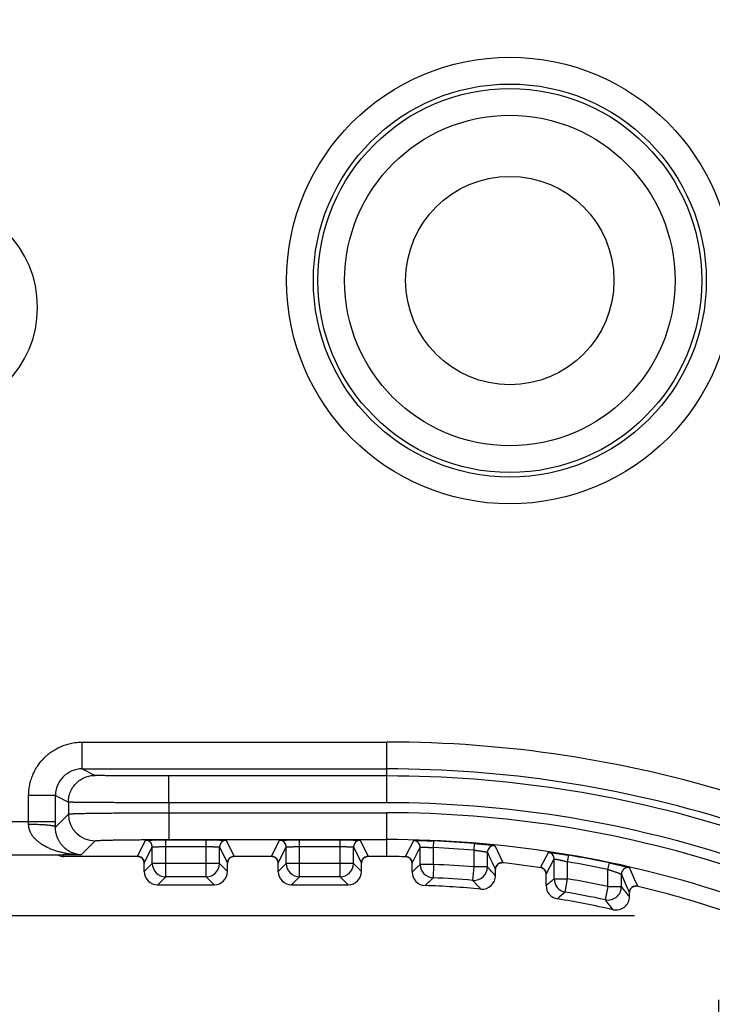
# Model space of a CAD drawing. Header units: inches. Extents: x 0 to 22, y 0 to 17.
# Tile 22 of 39: x 9.312 to 9.829, y 7.928 to 8.663. Entities that reach past the tile are written whole.
import ezdxf

# ---------------------------------------------------------------- set-up
doc = ezdxf.new("R2010")
doc.units = ezdxf.units.IN
doc.header["$LTSCALE"] = 1.21
doc.header["$MEASUREMENT"] = 0
doc.layers.get('0').update_dxf_attribs({"linetype": 'CONTINUOUS'})
doc.layers.add('DIMENSIONS', color=7, linetype='CONTINUOUS')
doc.styles.get("Standard").update_dxf_attribs({"font": 'txt', "width": 0.8})
doc.dimstyles.new('DIMSTYLE_1', dxfattribs={"dimtxt": 0.125, "dimasz": 0.18, "dimexe": 0.18, "dimexo": 0.0625, "dimgap": 0.09, "dimtad": 0, "dimtih": 1, "dimtoh": 1, "dimdec": 3, "dimzin": 4, "dimdsep": 46, "dimtxsty": 'STANDARD', "dimblk": '_FILLED', "dimblk1": '_FILLED', "dimblk2": '_FILLED', "dimcen": 0.09, "dimadec": 0, "dimazin": 0, "dimtp": 0.01, "dimtm": 0.01, "dimtfac": 1, "dimtdec": 3, "dimtofl": 0, "dimtmove": 0, "dimatfit": 3, "dimldrblk": '_FILLED', "dimfxl": 1, "dimtolj": 1, "dimtzin": 4, "dimarcsym": 0})

# ---------------------------------------------------------------- blocks, each defined once
blk = doc.blocks.new('_FILLED')
at = {"color": 0, "linetype": 'BYBLOCK'}
blk.add_solid([(0, 0), (-1, 0.1736), (-1, -0.1736)], dxfattribs=at)
blk = doc.blocks.new('*D0')
at = {"layer": 'DIMENSIONS', "color": 2, "linetype": 'CONTINUOUS'}
for p, q in [((8.73756, 9.9561), (8.73756, 6.2426)), ((9.83399, 7.93162), (9.83399, 6.2426)), ((8.73756, 6.3676), (8.36659, 6.3676)), ((9.83399, 6.3676), (10.19399, 6.3676))]:
    blk.add_line(p, q, dxfattribs=at)
at = {"layer": 'DIMENSIONS', "color": 2, "linetype": 'CONTINUOUS', "xscale": 0.18, "yscale": 0.18, "zscale": 0.18}
blk.add_blockref('_FILLED', (8.73756, 6.3676), dxfattribs=at)
at = {"layer": 'DIMENSIONS', "color": 2, "linetype": 'CONTINUOUS', "xscale": 0.18, "yscale": 0.18, "zscale": 0.18, "rotation": 180}
blk.add_blockref('_FILLED', (9.83399, 6.3676), dxfattribs=at)
at = {"layer": 'DIMENSIONS', "color": 2, "linetype": 'CONTINUOUS', "insert": (8.30409, 6.4301), "char_height": 0.125, "width": 1.325, "attachment_point": 3, "line_spacing_factor": 0.9}
blk.add_mtext('1.096{\\Ftxt.shx;\\W1.000000;\\H0.125000; }[27.85]', dxfattribs=at)
blk = doc.blocks.new('*D1')
at = {"layer": 'DIMENSIONS', "color": 2, "linetype": 'CONTINUOUS'}
for p, q in [((9.79375, 12.0429), (7.21545, 12.0429)), ((7.34045, 12.0429), (7.34045, 10.1436)), ((7.34045, 7.9943), (7.34045, 9.8936)), ((9.7714, 7.9943), (7.21545, 7.9943))]:
    blk.add_line(p, q, dxfattribs=at)
at = {"layer": 'DIMENSIONS', "color": 2, "linetype": 'CONTINUOUS', "xscale": 0.18, "yscale": 0.18, "zscale": 0.18}
for p, rotation in [((7.34045, 12.0429), 90), ((7.34045, 7.9943), 270)]:
    blk.add_blockref('_FILLED', p, dxfattribs=dict(at, rotation=rotation))
at = {"layer": 'DIMENSIONS', "color": 2, "linetype": 'CONTINUOUS', "insert": (7.34045, 10.0811), "char_height": 0.125, "width": 1.425, "attachment_point": 2, "line_spacing_factor": 0.9}
blk.add_mtext('4.049{\\Ftxt.shx;\\W1.000000;\\H0.125000; }[102.83]', dxfattribs=at)

msp = doc.modelspace()

# ---------------------------------------------------------------- linework, layer by layer
at = {"color": 7, "linetype": 'CONTINUOUS'}
for p, q in [((9.35904, 8.10408), (9.35904, 8.12408)), ((9.35904, 8.12408), (9.58645, 8.12408)), ((9.58645, 8.07877), (9.58645, 8.12408)), ((9.35904, 8.10408), (9.3687, 8.09925)), ((9.35904, 8.10408), (9.58645, 8.10408)), ((9.42371, 8.07877), (9.42371, 8.09877)), ((9.58645, 8.09877), (9.42371, 8.09877)), ((9.31904, 8.06491), (9.31904, 8.08409)), ((9.33904, 8.08409), (9.31904, 8.08409)), ((9.33904, 8.08409), (9.34872, 8.07925)), ((9.33904, 8.06491), (9.33904, 8.08409)), ((9.34872, 8.07925), (9.34872, 8.07037)), ((9.58645, 8.07877), (9.42372, 8.07877)), ((9.42372, 8.07877), (9.42372, 8.07131)), ((9.33903, 8.06068), (9.34872, 8.07037)), ((9.42371, 8.07131), (9.42371, 8.05131)), ((9.42372, 8.07131), (9.58645, 8.07131)), ((9.58645, 8.0386), (9.58645, 8.07131)), ((9.23825, 8.06491), (9.33904, 8.06491)), ((9.33903, 8.06068), (9.33904, 8.06491)), ((9.35826, 8.03992), (9.36872, 8.05037)), ((9.40036, 8.03878), (9.40636, 8.05078)), ((9.42136, 8.02351), (9.42136, 8.05104)), ((9.42136, 8.05104), (9.45154, 8.05104)), ((9.42371, 8.05131), (9.58645, 8.05131)), ((9.45154, 8.02351), (9.45154, 8.05104)), ((9.46654, 8.05078), (9.47254, 8.03878)), ((9.50036, 8.03878), (9.50636, 8.05078)), ((9.52136, 8.02351), (9.52136, 8.05104)), ((9.52136, 8.05104), (9.55154, 8.05104)), ((9.55154, 8.02351), (9.55154, 8.05104)), ((9.56654, 8.05078), (9.57254, 8.03878)), ((9.60045, 8.03865), (9.60649, 8.05054)), ((9.62136, 8.04529), (9.62158, 8.05028)), ((9.65154, 8.04342), (9.65194, 8.0484)), ((9.40536, 8.03378), (9.41136, 8.04578)), ((9.41136, 8.03351), (9.41136, 8.04578)), ((9.42136, 8.04604), (9.45154, 8.04604)), ((9.46154, 8.04578), (9.46754, 8.03378)), ((9.46154, 8.03351), (9.46154, 8.04578)), ((9.50536, 8.03378), (9.51136, 8.04578)), ((9.51136, 8.03351), (9.51136, 8.04578)), ((9.52136, 8.04604), (9.55154, 8.04604)), ((9.56154, 8.04578), (9.56754, 8.03378)), ((9.56154, 8.03351), (9.56154, 8.04578)), ((9.60536, 8.03365), (9.61136, 8.04554)), ((9.61136, 8.03275), (9.61136, 8.04554)), ((9.62136, 8.03275), (9.62136, 8.04529)), ((9.65154, 8.03084), (9.65154, 8.04342)), ((9.66154, 8.03084), (9.66154, 8.0418)), ((9.66703, 8.04678), (9.67308, 8.03407)), ((9.70108, 8.03052), (9.70711, 8.04177)), ((9.23825, 8.03991), (9.34361, 8.03991)), ((9.34361, 8.03991), (9.34424, 8.03992)), ((9.34361, 8.03991), (9.34361, 8.03991)), ((9.34556, 8.0386), (9.34424, 8.03992)), ((9.35826, 8.03992), (9.34424, 8.03992)), ((9.40163, 8.0386), (9.34556, 8.0386)), ((9.40105, 8.03869), (9.40036, 8.03878)), ((9.40536, 8.03377), (9.40536, 8.03378)), ((9.40536, 8.02751), (9.40536, 8.03377)), ((9.41136, 8.03351), (9.40536, 8.02751)), ((9.46154, 8.03351), (9.41136, 8.03351)), ((9.46754, 8.02751), (9.46154, 8.03351)), ((9.46754, 8.03378), (9.46754, 8.03377)), ((9.46754, 8.02751), (9.46754, 8.03378)), ((9.50163, 8.0386), (9.47127, 8.0386)), ((9.47254, 8.03878), (9.47185, 8.03869)), ((9.50105, 8.03869), (9.50036, 8.03878)), ((9.50536, 8.03377), (9.50536, 8.03378)), ((9.50536, 8.02751), (9.50536, 8.03377)), ((9.51136, 8.03351), (9.50536, 8.02751)), ((9.56154, 8.03351), (9.51136, 8.03351)), ((9.56754, 8.02751), (9.56154, 8.03351)), ((9.56754, 8.03378), (9.56754, 8.03377)), ((9.56754, 8.02751), (9.56754, 8.03378)), ((9.58645, 8.0386), (9.57127, 8.0386)), ((9.57254, 8.03878), (9.57185, 8.03869)), ((9.60114, 8.03856), (9.60045, 8.03865)), ((9.60172, 8.03845), (9.60116, 8.03846)), ((9.60536, 8.02698), (9.60536, 8.03365)), ((9.60536, 8.03365), (9.60536, 8.03365)), ((9.67235, 8.03398), (9.67174, 8.03404)), ((9.67308, 8.03407), (9.67239, 8.03407)), ((9.70536, 8.02557), (9.71136, 8.03683)), ((9.71136, 8.02198), (9.71136, 8.03683)), ((9.72136, 8.03469), (9.7222, 8.03962)), ((9.72136, 8.02198), (9.72136, 8.03469)), ((9.75154, 8.02899), (9.75256, 8.03388)), ((9.62136, 8.03275), (9.61136, 8.03275)), ((9.62136, 8.03275), (9.62092, 8.02276)), ((9.65072, 8.02088), (9.65154, 8.03084)), ((9.66154, 8.03084), (9.65154, 8.03084)), ((9.66754, 8.0291), (9.66754, 8.0291)), ((9.66754, 8.0243), (9.66754, 8.0291)), ((9.70176, 8.03034), (9.70108, 8.03052)), ((9.70237, 8.03016), (9.70176, 8.03025)), ((9.75154, 8.01618), (9.75154, 8.02899)), ((9.42136, 8.02351), (9.41536, 8.01751)), ((9.45154, 8.02351), (9.42136, 8.02351)), ((9.45754, 8.01751), (9.45154, 8.02351)), ((9.52136, 8.02351), (9.51536, 8.01751)), ((9.55154, 8.02351), (9.52136, 8.02351)), ((9.55754, 8.01751), (9.55154, 8.02351)), ((9.70536, 8.01691), (9.70536, 8.02557)), ((9.70536, 8.02557), (9.70536, 8.02557)), ((9.71136, 8.02198), (9.72136, 8.02198)), ((9.71967, 8.01213), (9.72136, 8.02198)), ((9.76154, 8.01618), (9.76154, 8.02544)), ((9.41536, 8.01751), (9.45754, 8.01751)), ((9.51536, 8.01751), (9.55754, 8.01751)), ((9.75154, 8.01618), (9.74946, 8.0064)), ((9.75154, 8.01618), (9.76154, 8.01618)), ((9.76754, 8.01169), (9.76754, 8.01169)), ((9.76754, 8.00873), (9.76754, 8.01169)), ((9.77297, 8.01655), (9.77241, 8.01669)), ((9.77371, 8.01655), (9.77302, 8.01664))]:
    msp.add_line(p, q, dxfattribs=at)
for points in [[(9.40108, 8.0387), (9.40108, 8.0387), (9.40109, 8.0387), (9.40111, 8.0387), (9.40113, 8.0387), (9.40117, 8.03869), (9.40122, 8.03869), (9.40128, 8.03868), (9.40134, 8.03866), (9.40142, 8.03865), (9.4015, 8.03863), (9.4016, 8.03861), (9.4017, 8.03858), (9.40182, 8.03855), (9.40195, 8.03851), (9.4021, 8.03846), (9.40225, 8.0384), (9.40241, 8.03833), (9.40257, 8.03825), (9.40274, 8.03816), (9.40291, 8.03807), (9.40309, 8.03796), (9.40326, 8.03784), (9.40343, 8.03772), (9.4036, 8.03758), (9.40377, 8.03742), (9.40394, 8.03726), (9.40411, 8.03708), (9.40427, 8.03689), (9.40443, 8.03668), (9.40458, 8.03645), (9.40473, 8.03621), (9.40486, 8.03595), (9.40499, 8.03566), (9.4051, 8.03536), (9.4052, 8.03504), (9.40527, 8.0347), (9.40533, 8.03434), (9.40536, 8.03398), (9.40536, 8.03377)], [(9.46754, 8.03377), (9.46755, 8.03398), (9.46757, 8.03434), (9.46763, 8.03469), (9.4677, 8.03503), (9.4678, 8.03535), (9.46791, 8.03565), (9.46803, 8.03593), (9.46817, 8.03619), (9.46831, 8.03643), (9.46846, 8.03666), (9.46861, 8.03687), (9.46877, 8.03706), (9.46894, 8.03724), (9.46911, 8.0374), (9.46928, 8.03756), (9.46945, 8.0377), (9.46962, 8.03783), (9.46979, 8.03794), (9.46996, 8.03805), (9.47013, 8.03815), (9.4703, 8.03824), (9.47046, 8.03831), (9.47062, 8.03838), (9.47077, 8.03844), (9.47092, 8.0385), (9.47105, 8.03854), (9.47117, 8.03857), (9.47128, 8.0386), (9.47138, 8.03863), (9.47146, 8.03865), (9.47154, 8.03866), (9.47161, 8.03867), (9.47167, 8.03868), (9.47172, 8.03869), (9.47176, 8.0387), (9.47179, 8.0387), (9.47181, 8.0387), (9.47182, 8.0387), (9.47182, 8.0387)], [(9.50108, 8.0387), (9.50108, 8.0387), (9.50109, 8.0387), (9.50111, 8.0387), (9.50113, 8.0387), (9.50117, 8.03869), (9.50122, 8.03869), (9.50128, 8.03868), (9.50134, 8.03866), (9.50142, 8.03865), (9.5015, 8.03863), (9.5016, 8.03861), (9.5017, 8.03858), (9.50182, 8.03855), (9.50195, 8.03851), (9.5021, 8.03846), (9.50225, 8.0384), (9.50241, 8.03833), (9.50257, 8.03825), (9.50274, 8.03816), (9.50291, 8.03807), (9.50309, 8.03796), (9.50326, 8.03784), (9.50343, 8.03772), (9.5036, 8.03758), (9.50377, 8.03742), (9.50394, 8.03726), (9.50411, 8.03708), (9.50427, 8.03689), (9.50443, 8.03668), (9.50458, 8.03645), (9.50473, 8.03621), (9.50486, 8.03595), (9.50499, 8.03566), (9.5051, 8.03536), (9.5052, 8.03504), (9.50527, 8.0347), (9.50533, 8.03434), (9.50536, 8.03398), (9.50536, 8.03377)], [(9.56754, 8.03377), (9.56755, 8.03398), (9.56757, 8.03434), (9.56763, 8.03469), (9.5677, 8.03503), (9.5678, 8.03535), (9.56791, 8.03565), (9.56803, 8.03593), (9.56817, 8.03619), (9.56831, 8.03643), (9.56846, 8.03666), (9.56861, 8.03687), (9.56877, 8.03706), (9.56894, 8.03724), (9.56911, 8.0374), (9.56928, 8.03756), (9.56945, 8.0377), (9.56962, 8.03783), (9.56979, 8.03794), (9.56996, 8.03805), (9.57013, 8.03815), (9.5703, 8.03824), (9.57046, 8.03831), (9.57062, 8.03838), (9.57077, 8.03844), (9.57092, 8.0385), (9.57105, 8.03854), (9.57117, 8.03857), (9.57128, 8.0386), (9.57138, 8.03863), (9.57146, 8.03865), (9.57154, 8.03866), (9.57161, 8.03867), (9.57167, 8.03868), (9.57172, 8.03869), (9.57176, 8.0387), (9.57179, 8.0387), (9.57181, 8.0387), (9.57182, 8.0387), (9.57182, 8.0387)], [(9.60117, 8.03857), (9.60117, 8.03857), (9.60118, 8.03857), (9.60119, 8.03857), (9.60122, 8.03856), (9.60126, 8.03856), (9.60131, 8.03855), (9.60136, 8.03854), (9.60143, 8.03852), (9.6015, 8.03851), (9.60159, 8.03849), (9.60168, 8.03846), (9.60179, 8.03844), (9.6019, 8.0384), (9.60203, 8.03836), (9.60217, 8.03831), (9.60232, 8.03824), (9.60248, 8.03818), (9.60264, 8.0381), (9.6028, 8.03801), (9.60297, 8.03791), (9.60314, 8.0378), (9.60331, 8.03769), (9.60348, 8.03756), (9.60364, 8.03742), (9.60381, 8.03727), (9.60398, 8.0371), (9.60414, 8.03692), (9.6043, 8.03673), (9.60445, 8.03652), (9.6046, 8.0363), (9.60474, 8.03606), (9.60487, 8.0358), (9.605, 8.03552), (9.60511, 8.03522), (9.6052, 8.0349), (9.60528, 8.03457), (9.60533, 8.03422), (9.60536, 8.03386), (9.60536, 8.03365)], [(9.66754, 8.0291), (9.66755, 8.0293), (9.66757, 8.02966), (9.66763, 8.03002), (9.66771, 8.03038), (9.66781, 8.03073), (9.66794, 8.03106), (9.66808, 8.03136), (9.66824, 8.03164), (9.6684, 8.0319), (9.66858, 8.03215), (9.66876, 8.03237), (9.66894, 8.03257), (9.66913, 8.03276), (9.66933, 8.03293), (9.66952, 8.03308), (9.66972, 8.03322), (9.66991, 8.03335), (9.67011, 8.03346), (9.6703, 8.03357), (9.6705, 8.03366), (9.67069, 8.03374), (9.67087, 8.03381), (9.67105, 8.03387), (9.67122, 8.03392), (9.67138, 8.03396), (9.67153, 8.03399), (9.67166, 8.03401), (9.67178, 8.03403), (9.67188, 8.03405), (9.67197, 8.03406), (9.67205, 8.03406), (9.67213, 8.03407), (9.67219, 8.03407), (9.67224, 8.03408), (9.67229, 8.03408), (9.67232, 8.03408), (9.67234, 8.03408), (9.67235, 8.03408), (9.67236, 8.03408)], [(9.70178, 8.03035), (9.70178, 8.03035), (9.70178, 8.03035), (9.70179, 8.03035), (9.70181, 8.03034), (9.70185, 8.03033), (9.70189, 8.03032), (9.70194, 8.0303), (9.702, 8.03028), (9.70206, 8.03026), (9.70214, 8.03023), (9.70223, 8.0302), (9.70233, 8.03016), (9.70243, 8.03011), (9.70255, 8.03006), (9.70268, 8.02999), (9.70282, 8.02992), (9.70297, 8.02983), (9.70312, 8.02974), (9.70328, 8.02963), (9.70344, 8.0295), (9.70361, 8.02937), (9.70378, 8.02922), (9.70394, 8.02906), (9.70411, 8.02888), (9.70427, 8.02869), (9.70443, 8.02848), (9.70458, 8.02825), (9.70472, 8.02801), (9.70486, 8.02775), (9.70498, 8.02747), (9.7051, 8.02716), (9.7052, 8.02684), (9.70527, 8.02649), (9.70533, 8.02613), (9.70536, 8.02578), (9.70536, 8.02557)], [(9.76754, 8.01169), (9.76755, 8.0119), (9.76757, 8.01226), (9.76763, 8.01261), (9.7677, 8.01296), (9.76781, 8.0133), (9.76794, 8.01364), (9.76809, 8.01396), (9.76826, 8.01427), (9.76844, 8.01455), (9.76863, 8.0148), (9.76882, 8.01503), (9.76902, 8.01524), (9.76923, 8.01543), (9.76943, 8.0156), (9.76964, 8.01576), (9.76984, 8.0159), (9.77004, 8.01602), (9.77024, 8.01613), (9.77044, 8.01623), (9.77064, 8.01631), (9.77083, 8.01639), (9.77102, 8.01645), (9.77121, 8.01651), (9.77139, 8.01655), (9.77156, 8.01659), (9.77173, 8.01662), (9.7719, 8.01664), (9.77205, 8.01666), (9.77219, 8.01667), (9.77232, 8.01668), (9.77244, 8.01668), (9.77254, 8.01668), (9.77263, 8.01668), (9.77271, 8.01668), (9.77278, 8.01667), (9.77284, 8.01667), (9.77289, 8.01666), (9.77293, 8.01666), (9.77296, 8.01666), (9.77298, 8.01665), (9.773, 8.01665), (9.773, 8.01665)]]:
    msp.add_lwpolyline(points, dxfattribs=at)
for radius in [0.16667, 0.14667, 0.14334, 0.12335, 0.07776]:
    msp.add_circle((9.67825, 8.4686), radius, dxfattribs=at)
for centre, radius, start, end in [((9.24532, 8.4486), 0.08035, 270, 90), ((9.58645, 7.2386), 0.88548, 72.72909, 90), ((9.35903, 8.08409), 0.01999, 89.97476, 179.9994), ((9.58645, 7.2386), 0.86548, 72.71273, 90), ((9.58645, 7.2386), 0.86017, 72.66027, 90), ((9.58645, 7.2386), 0.84017, 72.24906, 90), ((9.36872, 8.07037), 0.02, 180.01227, 269.99809), ((9.58645, 7.2386), 0.83271, 72.16904, 90), ((8.53189, 8.0649), 0.78716, 359.82964, 0.00073), ((9.40636, 8.04578), 0.005, 0.01421, 89.99328), ((9.46654, 8.04578), 0.005, 90.00674, 179.98582), ((9.50636, 8.04578), 0.005, 0.01421, 89.99328), ((9.56654, 8.04578), 0.005, 90.00674, 179.98582), ((9.58645, 7.2386), 0.81271, 71.9492, 90), ((9.60636, 8.04554), 0.005, 0.01389, 88.58023), ((9.58645, 7.2386), 0.81244, 85.37646, 87.52181), ((9.58645, 7.2386), 0.80744, 85.37646, 87.52181), ((9.66654, 8.0418), 0.005, 84.31466, 179.98438), ((3.38537, 5.06698), 6.9455, 25.244449, 25.360337), ((9.70636, 8.03683), 0.005, 0.01255, 81.45276), ((9.34555, 8.0486), 0.01, 240.3478, 270.01714), ((9.34365, 8.04859), 0.00869, 266.71568, 269.76553), ((9.34365, 8.04866), 0.00876, 269.76656, 273.88745), ((9.40036, 8.03377), 0.005, 81.81136, 89.99122), ((9.40036, 8.03377), 0.005, 0.36921, 81.69018), ((9.40261, 8.06702), 0.02837, 266.89301, 267.163), ((9.40036, 8.03378), 0.005, 0.00874, 0.36811), ((9.42136, 8.03351), 0.01, 180.00523, 269.99477), ((9.45154, 8.03351), 0.01, 270.00523, 359.99477), ((9.47254, 8.03377), 0.005, 98.33151, 179.66639), ((9.47254, 8.03378), 0.005, 179.66748, 179.99126), ((9.47034, 8.06604), 0.02739, 272.83008, 273.10737), ((9.47254, 8.03377), 0.005, 90.00878, 98.18868), ((9.50036, 8.03377), 0.005, 81.81136, 89.99122), ((9.50036, 8.03377), 0.005, 0.36921, 81.69018), ((9.50261, 8.06702), 0.02837, 266.89301, 267.163), ((9.50036, 8.03378), 0.005, 0.00874, 0.36811), ((9.52136, 8.03351), 0.01, 180.00523, 269.99477), ((9.55154, 8.03351), 0.01, 270.00523, 359.99477), ((9.57254, 8.03377), 0.005, 98.33151, 179.66639), ((9.57254, 8.03378), 0.005, 179.66748, 179.99126), ((9.57034, 8.06604), 0.02739, 272.83008, 273.10737), ((9.57254, 8.03377), 0.005, 90.00878, 98.18868), ((9.58645, 7.23885), 0.79975, 88.94592, 90.00013), ((9.60036, 8.03365), 0.005, 0.37706, 88.98923), ((9.60331, 8.06809), 0.02961, 265.85235, 266.11125), ((9.60036, 8.03365), 0.005, 0.00866, 0.37602), ((9.67254, 8.0291), 0.005, 83.79526, 179.66631), ((9.67389, 8.06262), 0.02859, 266.65831, 266.92162), ((9.58624, 7.23695), 0.80166, 81.71481, 83.83415), ((9.58645, 7.2386), 0.80744, 78.20235, 80.38153), ((9.58645, 7.2386), 0.81244, 78.20235, 80.38153), ((9.41536, 8.02751), 0.01, 180.01296, 269.98704), ((9.45754, 8.02751), 0.01, 270.01296, 359.98704), ((9.51536, 8.02751), 0.01, 180.01296, 269.98704), ((9.55754, 8.02751), 0.01, 270.01296, 359.98704), ((11.19368, 6.37934), 2.28855, 133.74126, 133.94969), ((9.61536, 8.02698), 0.01, 180.0125, 267.88747), ((9.62136, 8.03275), 0.01, 180.00495, 267.47777), ((9.58645, 7.2386), 0.79491, 85.30341, 87.48272), ((9.65154, 8.03084), 0.01, 265.30922, 359.99419), ((8.08223, 6.57595), 2.14731, 42.41506, 42.65204), ((9.67254, 8.0291), 0.005, 179.6675, 179.99076), ((9.70036, 8.02557), 0.005, 73.58315, 81.75767), ((9.70765, 8.05956), 0.02981, 258.62661, 258.88231), ((9.70036, 8.02557), 0.005, 0.28176, 73.47284), ((9.76654, 8.02544), 0.005, 77.12017, 179.98215), ((4.66799, 5.77632), 5.57557, 23.69038, 23.84486), ((11.18235, 6.41168), 2.24357, 134.10346, 134.31478), ((9.58645, 7.2386), 0.78491, 85.30341, 87.48272), ((8.0898, 6.60103), 2.11008, 42.05091, 42.29042), ((9.65754, 8.0243), 0.01, 264.8439, 359.98599), ((9.70036, 8.02557), 0.005, 0.00819, 0.28102), ((11.29068, 6.14742), 2.45117, 130.11395, 130.29772), ((9.72136, 8.02198), 0.01, 180.00423, 260.2242), ((9.58645, 7.2386), 0.79491, 78.01362, 80.22843), ((4.77624, 5.8396), 5.44344, 23.51756, 23.67544), ((9.58645, 7.2386), 0.77891, 84.82989, 87.89997), ((9.71536, 8.01691), 0.01, 180.01101, 260.5846), ((11.2757, 6.18837), 2.39736, 130.47096, 130.65786), ((9.58645, 7.2386), 0.78491, 78.01362, 80.22843), ((9.75154, 8.01618), 0.01, 258.0205, 359.99312), ((8.17923, 6.73454), 2.03625, 38.73774, 39.00694), ((9.77254, 8.01169), 0.005, 76.47903, 179.67067), ((9.77254, 8.01169), 0.00499, 179.6721, 179.99001), ((9.77817, 8.04478), 0.02861, 259.32054, 259.58112), ((9.58643, 7.23854), 0.80007, 71.80523, 76.51684), ((9.58645, 7.2386), 0.77891, 77.47472, 80.59561), ((8.1831, 6.75367), 2.0057, 38.38052, 38.65172), ((9.75754, 8.00873), 0.01, 257.49031, 359.98442)]:
    msp.add_arc(centre, radius, start, end, dxfattribs=at)
for points, knots in [([(9.31904, 8.08409), (9.31904, 8.08441), (9.31905, 8.08507), (9.31908, 8.08605), (9.31914, 8.08703), (9.31926, 8.08833), (9.31946, 8.08996), (9.31991, 8.09254), (9.32054, 8.09508), (9.32137, 8.09757), (9.32207, 8.0994), (9.32287, 8.10119), (9.32375, 8.10295), (9.32472, 8.10466), (9.32577, 8.10632), (9.3269, 8.10792), (9.32811, 8.10947), (9.32939, 8.11096), (9.33075, 8.11238), (9.33217, 8.11373), (9.33366, 8.11502), (9.3352, 8.11622), (9.33681, 8.11735), (9.33847, 8.1184), (9.34018, 8.11937), (9.34193, 8.12026), (9.34373, 8.12105), (9.34556, 8.12176), (9.34805, 8.12258), (9.35059, 8.12321), (9.35317, 8.12366), (9.35512, 8.1239), (9.35708, 8.12405), (9.35839, 8.12408), (9.35904, 8.12408)], [0, 0, 0, 0, 0.015626, 0.031253, 0.04688, 0.062507, 0.093758, 0.125009, 0.187492, 0.218743, 0.249994, 0.281245, 0.312496, 0.343747, 0.374998, 0.406249, 0.4375, 0.468751, 0.500002, 0.531253, 0.562504, 0.593755, 0.625006, 0.656257, 0.687508, 0.718759, 0.75001, 0.781261, 0.812512, 0.874996, 0.906247, 0.937498, 0.968749, 1, 1, 1, 1]), ([(9.34872, 8.07925), (9.34872, 8.07957), (9.34873, 8.08023), (9.34881, 8.08121), (9.34893, 8.08218), (9.34915, 8.08348), (9.34955, 8.08507), (9.35011, 8.08661), (9.35064, 8.08781), (9.35123, 8.08898), (9.35207, 8.09039), (9.35325, 8.09197), (9.35457, 8.09342), (9.35603, 8.09474), (9.35761, 8.09591), (9.3593, 8.09692), (9.36108, 8.09776), (9.36293, 8.09842), (9.36483, 8.0989), (9.36676, 8.09918), (9.36806, 8.09925), (9.3687, 8.09925)], [0, 0, 0, 0, 0.031312, 0.062624, 0.093936, 0.125249, 0.187856, 0.250463, 0.281776, 0.313089, 0.375696, 0.438303, 0.500909, 0.563516, 0.626123, 0.688728, 0.751315, 0.813821, 0.876178, 0.938287, 1, 1, 1, 1]), ([(9.42371, 8.09877), (9.42191, 8.09877), (9.41835, 8.09877), (9.41304, 8.09878), (9.40783, 8.09879), (9.40277, 8.09881), (9.39792, 8.09883), (9.39331, 8.09885), (9.38965, 8.09888), (9.38687, 8.0989), (9.38492, 8.09891), (9.38306, 8.09893), (9.3813, 8.09895), (9.37964, 8.09897), (9.37808, 8.09898), (9.37664, 8.099), (9.37531, 8.09902), (9.37409, 8.09905), (9.37299, 8.09907), (9.37215, 8.09909), (9.37154, 8.0991), (9.37113, 8.09911), (9.37075, 8.09912), (9.37041, 8.09913), (9.37009, 8.09915), (9.36981, 8.09916), (9.36956, 8.09917), (9.36934, 8.09918), (9.36918, 8.09919), (9.36907, 8.0992), (9.369, 8.0992), (9.36893, 8.09921), (9.36888, 8.09922), (9.36883, 8.09922), (9.36879, 8.09923), (9.36876, 8.09923), (9.36873, 8.09924), (9.36872, 8.09924), (9.36871, 8.09924), (9.36871, 8.09925), (9.3687, 8.09925), (9.3687, 8.09925)], [0, 0, 0, 0, 0.097764, 0.194594, 0.289561, 0.381739, 0.470266, 0.554298, 0.632996, 0.670111, 0.705624, 0.739453, 0.771514, 0.801723, 0.829999, 0.856276, 0.880502, 0.902626, 0.922596, 0.940358, 0.948396, 0.955861, 0.96275, 0.969058, 0.974784, 0.979927, 0.984485, 0.988454, 0.991835, 0.993306, 0.994629, 0.995801, 0.99682, 0.99769, 0.99842, 0.99902, 0.999493, 0.999676, 0.999822, 0.999929, 1, 1, 1, 1]), ([(9.42372, 8.07877), (9.42129, 8.07877), (9.41647, 8.07878), (9.40929, 8.07878), (9.40225, 8.07879), (9.39541, 8.07881), (9.38883, 8.07883), (9.38258, 8.07885), (9.37672, 8.07888), (9.37211, 8.0789), (9.36865, 8.07893), (9.36625, 8.07894), (9.36398, 8.07896), (9.36186, 8.07898), (9.35988, 8.079), (9.35805, 8.07902), (9.35637, 8.07904), (9.35485, 8.07906), (9.3535, 8.07908), (9.35247, 8.0791), (9.35174, 8.07912), (9.35125, 8.07913), (9.3508, 8.07914), (9.3504, 8.07915), (9.35003, 8.07916), (9.34972, 8.07917), (9.34944, 8.07919), (9.34924, 8.0792), (9.3491, 8.0792), (9.34902, 8.07921), (9.34894, 8.07922), (9.34887, 8.07922), (9.34882, 8.07923), (9.34878, 8.07923), (9.34875, 8.07924), (9.34873, 8.07924), (9.34872, 8.07924), (9.34872, 8.07925)], [0, 0, 0, 0, 0.096936, 0.19296, 0.287167, 0.378671, 0.466609, 0.550154, 0.628517, 0.700962, 0.734749, 0.766805, 0.797055, 0.825428, 0.851855, 0.876277, 0.898634, 0.918874, 0.93695, 0.952819, 0.959914, 0.966443, 0.972404, 0.977792, 0.982604, 0.986838, 0.990491, 0.993562, 0.994878, 0.996048, 0.997071, 0.997949, 0.99868, 0.999265, 0.999704, 0.99987, 1, 1, 1, 1]), ([(9.34872, 8.07037), (9.34872, 8.07037), (9.34873, 8.07037), (9.34875, 8.07038), (9.34878, 8.07039), (9.34882, 8.0704), (9.34887, 8.07041), (9.34894, 8.07043), (9.34905, 8.07044), (9.34921, 8.07046), (9.34944, 8.07048), (9.34972, 8.07051), (9.35003, 8.07053), (9.3504, 8.07055), (9.3508, 8.07058), (9.35125, 8.0706), (9.35174, 8.07062), (9.35227, 8.07064), (9.35284, 8.07066), (9.35369, 8.07069), (9.35485, 8.07073), (9.35637, 8.07077), (9.35805, 8.07081), (9.35988, 8.07085), (9.36186, 8.07089), (9.36398, 8.07093), (9.36625, 8.07097), (9.36865, 8.071), (9.37118, 8.07104), (9.37384, 8.07107), (9.37761, 8.07111), (9.38258, 8.07115), (9.38883, 8.0712), (9.3954, 8.07124), (9.40225, 8.07127), (9.40929, 8.07129), (9.41526, 8.0713), (9.42008, 8.07131), (9.4225, 8.07131), (9.42372, 8.07131)], [0, 0, 0, 0, 0.000147, 0.000326, 0.000785, 0.001385, 0.002127, 0.003015, 0.004047, 0.006547, 0.009628, 0.013289, 0.01753, 0.022349, 0.027742, 0.033706, 0.040239, 0.047337, 0.054995, 0.06321, 0.081288, 0.101528, 0.123884, 0.148304, 0.174729, 0.203097, 0.233342, 0.265393, 0.299174, 0.334606, 0.371606, 0.449954, 0.533482, 0.621403, 0.712889, 0.807078, 0.903083, 0.951484, 1, 1, 1, 1]), ([(9.33903, 8.06068), (9.33903, 8.0607), (9.33902, 8.06073), (9.33899, 8.06078), (9.33895, 8.06082), (9.3389, 8.06087), (9.33884, 8.06091), (9.33877, 8.06096), (9.33868, 8.061), (9.33859, 8.06105), (9.33848, 8.06109), (9.33831, 8.06115), (9.33808, 8.06123), (9.33776, 8.06131), (9.3374, 8.0614), (9.337, 8.06148), (9.33655, 8.06156), (9.33606, 8.06164), (9.33553, 8.06172), (9.33497, 8.06179), (9.33414, 8.06189), (9.33301, 8.06201), (9.33157, 8.06213), (9.33001, 8.06224), (9.32834, 8.06233), (9.32659, 8.06241), (9.32476, 8.06248), (9.32288, 8.06252), (9.32097, 8.06255), (9.31968, 8.06256), (9.31904, 8.06256)], [0, 0, 0, 0, 0.002362, 0.004956, 0.00788, 0.011202, 0.014966, 0.019204, 0.023936, 0.029175, 0.03493, 0.041207, 0.055338, 0.071574, 0.089905, 0.110305, 0.132739, 0.157164, 0.18353, 0.211781, 0.241856, 0.307202, 0.37898, 0.456533, 0.539145, 0.626052, 0.716444, 0.809481, 0.904294, 1, 1, 1, 1]), ([(9.35826, 8.03992), (9.35628, 8.03994), (9.35331, 8.0401), (9.34987, 8.04051), (9.3479, 8.04081), (9.34594, 8.04115), (9.344, 8.04157), (9.34206, 8.04206), (9.34014, 8.0426), (9.33775, 8.04337), (9.33541, 8.04429), (9.33357, 8.04511), (9.3322, 8.04578), (9.33086, 8.0465), (9.32976, 8.04715), (9.3289, 8.0477), (9.32826, 8.04812), (9.32762, 8.04857), (9.32679, 8.04918), (9.32598, 8.04983), (9.3252, 8.05051), (9.32462, 8.05104), (9.32406, 8.0516), (9.3236, 8.05207), (9.32325, 8.05247), (9.3229, 8.05287), (9.32248, 8.05338), (9.32199, 8.05403), (9.32153, 8.05469), (9.3211, 8.05538), (9.3207, 8.05609), (9.32033, 8.05683), (9.32, 8.05759), (9.31971, 8.05838), (9.31951, 8.05905), (9.31938, 8.0596), (9.31929, 8.06001), (9.31921, 8.06043), (9.31915, 8.06085), (9.3191, 8.06128), (9.31905, 8.06185), (9.31904, 8.06228), (9.31904, 8.06256)], [0, 0, 0, 0, 0.120345, 0.180628, 0.210806, 0.241012, 0.301517, 0.33183, 0.362189, 0.423059, 0.484189, 0.514877, 0.545661, 0.576552, 0.607566, 0.623127, 0.638726, 0.654365, 0.670048, 0.701563, 0.717402, 0.733301, 0.749267, 0.765303, 0.773349, 0.781415, 0.797608, 0.813891, 0.830267, 0.846744, 0.863327, 0.880022, 0.896832, 0.913759, 0.930802, 0.939367, 0.94796, 0.956578, 0.965221, 0.973887, 0.982574, 1, 1, 1, 1]), ([(9.35826, 8.03992), (9.35778, 8.03993), (9.35682, 8.04001), (9.35537, 8.04023), (9.35393, 8.04057), (9.3525, 8.04103), (9.35108, 8.04161), (9.34967, 8.04232), (9.34852, 8.04302), (9.34761, 8.04365), (9.34669, 8.04435), (9.34556, 8.04533), (9.34449, 8.04644), (9.34366, 8.04743), (9.34282, 8.04852), (9.34182, 8.05007), (9.34094, 8.05179), (9.34032, 8.05332), (9.3399, 8.0546), (9.33953, 8.05598), (9.33925, 8.05746), (9.33907, 8.05904), (9.33903, 8.06013), (9.33903, 8.06068)], [0, 0, 0, 0, 0.046275, 0.092903, 0.140094, 0.188082, 0.237124, 0.2875, 0.339547, 0.366322, 0.393675, 0.450343, 0.510191, 0.541561, 0.574039, 0.642914, 0.718253, 0.758918, 0.801902, 0.847448, 0.895714, 0.946681, 1, 1, 1, 1]), ([(9.36872, 8.05037), (9.36872, 8.05037), (9.36873, 8.05038), (9.36874, 8.05039), (9.36876, 8.0504), (9.3688, 8.05041), (9.36884, 8.05042), (9.36889, 8.05043), (9.36897, 8.05045), (9.36909, 8.05047), (9.36926, 8.05049), (9.36947, 8.05051), (9.3697, 8.05054), (9.36997, 8.05056), (9.37027, 8.05058), (9.3706, 8.0506), (9.37096, 8.05063), (9.3715, 8.05066), (9.37226, 8.05069), (9.37325, 8.05074), (9.37437, 8.05078), (9.3756, 8.05082), (9.37694, 8.05086), (9.37839, 8.0509), (9.37995, 8.05094), (9.38161, 8.05097), (9.38338, 8.05101), (9.38591, 8.05105), (9.38929, 8.0511), (9.39358, 8.05116), (9.39816, 8.0512), (9.40298, 8.05124), (9.40799, 8.05127), (9.41314, 8.0513), (9.4184, 8.05131), (9.42193, 8.05131), (9.42371, 8.05131)], [0, 0, 0, 0, 0.000176, 0.000383, 0.000895, 0.001545, 0.002332, 0.003258, 0.004326, 0.006891, 0.010032, 0.013746, 0.018034, 0.022894, 0.028325, 0.034325, 0.040893, 0.048027, 0.063975, 0.082121, 0.102413, 0.124802, 0.149237, 0.175669, 0.204046, 0.234302, 0.266355, 0.300126, 0.372493, 0.450758, 0.534198, 0.621998, 0.713341, 0.807388, 0.903241, 1, 1, 1, 1]), ([(9.40636, 8.05078), (9.40637, 8.05079), (9.40637, 8.05079), (9.40637, 8.05079), (9.40638, 8.05079), (9.40639, 8.0508), (9.40642, 8.0508), (9.40645, 8.05081), (9.40649, 8.05082), (9.40655, 8.05082), (9.40661, 8.05083), (9.40668, 8.05084), (9.40676, 8.05084), (9.40688, 8.05085), (9.40705, 8.05086), (9.40729, 8.05087), (9.40755, 8.05088), (9.40786, 8.0509), (9.40819, 8.05091), (9.40855, 8.05092), (9.40895, 8.05093), (9.40937, 8.05094), (9.40999, 8.05095), (9.41084, 8.05097), (9.41192, 8.05099), (9.4131, 8.051), (9.41435, 8.05101), (9.41567, 8.05102), (9.41705, 8.05103), (9.41846, 8.05104), (9.41991, 8.05104), (9.42088, 8.05104), (9.42136, 8.05104)], [0, 0, 0, 0, 0.000279, 0.000672, 0.001196, 0.001858, 0.00361, 0.005941, 0.008856, 0.012357, 0.016443, 0.021111, 0.026359, 0.032184, 0.045556, 0.0612, 0.079077, 0.099142, 0.121349, 0.145652, 0.17199, 0.200297, 0.230505, 0.296348, 0.368893, 0.447437, 0.531255, 0.61953, 0.711429, 0.806082, 0.902577, 1, 1, 1, 1]), ([(9.45154, 8.05104), (9.45203, 8.05104), (9.453, 8.05104), (9.45444, 8.05104), (9.45585, 8.05103), (9.45723, 8.05102), (9.45855, 8.05101), (9.4598, 8.051), (9.46098, 8.05099), (9.46206, 8.05097), (9.46291, 8.05095), (9.46353, 8.05094), (9.46395, 8.05093), (9.46435, 8.05092), (9.46471, 8.05091), (9.46505, 8.0509), (9.46535, 8.05088), (9.46561, 8.05087), (9.46585, 8.05086), (9.46602, 8.05085), (9.46615, 8.05084), (9.46622, 8.05084), (9.46629, 8.05083), (9.46635, 8.05082), (9.46641, 8.05082), (9.46645, 8.05081), (9.46648, 8.0508), (9.46651, 8.0508), (9.46652, 8.05079), (9.46653, 8.05079), (9.46653, 8.05079), (9.46654, 8.05079), (9.46654, 8.05078)], [0, 0, 0, 0, 0.097424, 0.193919, 0.288569, 0.380468, 0.468746, 0.552556, 0.631109, 0.703648, 0.769487, 0.799702, 0.828012, 0.854344, 0.878641, 0.90085, 0.92092, 0.938801, 0.95444, 0.967803, 0.973624, 0.978868, 0.983535, 0.98762, 0.991124, 0.994045, 0.996384, 0.99814, 0.998804, 0.999328, 0.999721, 1, 1, 1, 1]), ([(9.50636, 8.05078), (9.50637, 8.05079), (9.50637, 8.05079), (9.50637, 8.05079), (9.50638, 8.05079), (9.50639, 8.0508), (9.50642, 8.0508), (9.50645, 8.05081), (9.50649, 8.05082), (9.50655, 8.05082), (9.50661, 8.05083), (9.50668, 8.05084), (9.50676, 8.05084), (9.50688, 8.05085), (9.50705, 8.05086), (9.50729, 8.05087), (9.50755, 8.05088), (9.50786, 8.0509), (9.50819, 8.05091), (9.50855, 8.05092), (9.50895, 8.05093), (9.50937, 8.05094), (9.50999, 8.05095), (9.51084, 8.05097), (9.51192, 8.05099), (9.5131, 8.051), (9.51435, 8.05101), (9.51567, 8.05102), (9.51705, 8.05103), (9.51846, 8.05104), (9.51991, 8.05104), (9.52088, 8.05104), (9.52136, 8.05104)], [0, 0, 0, 0, 0.000279, 0.000672, 0.001196, 0.001858, 0.00361, 0.005941, 0.008856, 0.012357, 0.016443, 0.021111, 0.026359, 0.032184, 0.045556, 0.0612, 0.079077, 0.099142, 0.121349, 0.145652, 0.17199, 0.200297, 0.230505, 0.296348, 0.368893, 0.447437, 0.531255, 0.61953, 0.711429, 0.806082, 0.902577, 1, 1, 1, 1]), ([(9.55154, 8.05104), (9.55203, 8.05104), (9.553, 8.05104), (9.55444, 8.05104), (9.55585, 8.05103), (9.55723, 8.05102), (9.55855, 8.05101), (9.5598, 8.051), (9.56098, 8.05099), (9.56206, 8.05097), (9.56291, 8.05095), (9.56353, 8.05094), (9.56395, 8.05093), (9.56435, 8.05092), (9.56471, 8.05091), (9.56505, 8.0509), (9.56535, 8.05088), (9.56561, 8.05087), (9.56585, 8.05086), (9.56602, 8.05085), (9.56615, 8.05084), (9.56622, 8.05084), (9.56629, 8.05083), (9.56635, 8.05082), (9.56641, 8.05082), (9.56645, 8.05081), (9.56648, 8.0508), (9.56651, 8.0508), (9.56652, 8.05079), (9.56653, 8.05079), (9.56653, 8.05079), (9.56654, 8.05079), (9.56654, 8.05078)], [0, 0, 0, 0, 0.097424, 0.193919, 0.288569, 0.380468, 0.468746, 0.552556, 0.631109, 0.703648, 0.769487, 0.799702, 0.828012, 0.854344, 0.878641, 0.90085, 0.92092, 0.938801, 0.95444, 0.967803, 0.973624, 0.978868, 0.983535, 0.98762, 0.991124, 0.994045, 0.996384, 0.99814, 0.998804, 0.999328, 0.999721, 1, 1, 1, 1]), ([(9.60649, 8.05054), (9.60649, 8.05054), (9.60649, 8.05054), (9.6065, 8.05054), (9.6065, 8.05055), (9.60652, 8.05055), (9.60654, 8.05056), (9.60658, 8.05056), (9.60662, 8.05057), (9.60667, 8.05057), (9.60673, 8.05058), (9.6068, 8.05058), (9.60688, 8.05058), (9.60701, 8.05059), (9.60718, 8.0506), (9.60742, 8.0506), (9.60769, 8.05061), (9.608, 8.05061), (9.60833, 8.05061), (9.6087, 8.05061), (9.6091, 8.05061), (9.60953, 8.05061), (9.61016, 8.05061), (9.61101, 8.0506), (9.6121, 8.05058), (9.61328, 8.05056), (9.61454, 8.05053), (9.61587, 8.05049), (9.61725, 8.05045), (9.61867, 8.0504), (9.62012, 8.05035), (9.62109, 8.0503), (9.62158, 8.05028)], [0, 0, 0, 0, 0.000276, 0.000666, 0.001187, 0.001848, 0.003599, 0.005934, 0.008857, 0.01237, 0.016471, 0.021158, 0.026429, 0.03228, 0.045712, 0.061426, 0.079383, 0.099534, 0.121831, 0.146226, 0.172655, 0.201049, 0.231339, 0.297321, 0.369957, 0.448533, 0.532314, 0.620484, 0.712212, 0.806639, 0.902866, 1, 1, 1, 1]), ([(9.65194, 8.0484), (9.65243, 8.04836), (9.6534, 8.04828), (9.65485, 8.04816), (9.65627, 8.04803), (9.65765, 8.0479), (9.65897, 8.04777), (9.66023, 8.04764), (9.66142, 8.04752), (9.66251, 8.0474), (9.66336, 8.0473), (9.66399, 8.04723), (9.66442, 8.04718), (9.66481, 8.04713), (9.66518, 8.04708), (9.66552, 8.04704), (9.66582, 8.047), (9.6661, 8.04696), (9.66633, 8.04692), (9.66651, 8.0469), (9.66663, 8.04687), (9.66671, 8.04686), (9.66679, 8.04685), (9.66685, 8.04683), (9.6669, 8.04682), (9.66694, 8.04681), (9.66698, 8.0468), (9.667, 8.04679), (9.66702, 8.04679), (9.66702, 8.04678), (9.66703, 8.04678), (9.66703, 8.04678), (9.66703, 8.04678)], [0, 0, 0, 0, 0.096823, 0.192748, 0.286888, 0.378366, 0.466335, 0.549963, 0.628468, 0.701091, 0.767132, 0.797486, 0.825957, 0.852467, 0.876955, 0.899364, 0.919639, 0.937724, 0.953564, 0.967118, 0.97303, 0.978363, 0.983112, 0.987277, 0.990855, 0.993845, 0.996246, 0.998059, 0.998747, 0.999294, 0.999706, 1, 1, 1, 1]), ([(9.41136, 8.04578), (9.41137, 8.04579), (9.41137, 8.04579), (9.41137, 8.04579), (9.41138, 8.0458), (9.4114, 8.0458), (9.41142, 8.04581), (9.41145, 8.04582), (9.4115, 8.04583), (9.41158, 8.04584), (9.41169, 8.04585), (9.41182, 8.04586), (9.41198, 8.04587), (9.41216, 8.04589), (9.41236, 8.0459), (9.41258, 8.04591), (9.41282, 8.04592), (9.41319, 8.04593), (9.41369, 8.04595), (9.41435, 8.04597), (9.41507, 8.04599), (9.41585, 8.046), (9.41669, 8.04601), (9.41757, 8.04603), (9.41849, 8.04603), (9.41943, 8.04604), (9.42039, 8.04604), (9.42104, 8.04604), (9.42136, 8.04604)], [0, 0, 0, 0, 0.000817, 0.001391, 0.002094, 0.003908, 0.006285, 0.009236, 0.012765, 0.021559, 0.032662, 0.046055, 0.061709, 0.079591, 0.099659, 0.121866, 0.146161, 0.172487, 0.230978, 0.296784, 0.369283, 0.447785, 0.531545, 0.619767, 0.71161, 0.8062, 0.902636, 1, 1, 1, 1]), ([(9.45154, 8.04604), (9.45186, 8.04604), (9.45251, 8.04604), (9.45347, 8.04604), (9.45442, 8.04603), (9.45533, 8.04603), (9.45621, 8.04601), (9.45705, 8.046), (9.45783, 8.04599), (9.45856, 8.04597), (9.45912, 8.04595), (9.45953, 8.04594), (9.45982, 8.04593), (9.46008, 8.04592), (9.46032, 8.04591), (9.46054, 8.0459), (9.46074, 8.04589), (9.46092, 8.04587), (9.46108, 8.04586), (9.46121, 8.04585), (9.46132, 8.04584), (9.4614, 8.04583), (9.46145, 8.04582), (9.46148, 8.04581), (9.4615, 8.0458), (9.46152, 8.0458), (9.46153, 8.04579), (9.46153, 8.04579), (9.46154, 8.04579), (9.46154, 8.04578)], [0, 0, 0, 0, 0.097364, 0.1938, 0.28839, 0.380233, 0.468455, 0.552215, 0.630718, 0.703216, 0.769023, 0.799219, 0.827513, 0.853839, 0.878134, 0.900342, 0.92041, 0.938291, 0.953946, 0.967339, 0.978442, 0.987236, 0.990765, 0.993716, 0.996093, 0.997906, 0.998609, 0.999183, 1, 1, 1, 1]), ([(9.51136, 8.04578), (9.51137, 8.04579), (9.51137, 8.04579), (9.51137, 8.04579), (9.51138, 8.0458), (9.5114, 8.0458), (9.51142, 8.04581), (9.51145, 8.04582), (9.5115, 8.04583), (9.51158, 8.04584), (9.51169, 8.04585), (9.51182, 8.04586), (9.51198, 8.04587), (9.51216, 8.04589), (9.51236, 8.0459), (9.51258, 8.04591), (9.51282, 8.04592), (9.51319, 8.04593), (9.51369, 8.04595), (9.51435, 8.04597), (9.51507, 8.04599), (9.51585, 8.046), (9.51669, 8.04601), (9.51757, 8.04603), (9.51849, 8.04603), (9.51943, 8.04604), (9.52039, 8.04604), (9.52104, 8.04604), (9.52136, 8.04604)], [0, 0, 0, 0, 0.000817, 0.001391, 0.002094, 0.003908, 0.006285, 0.009236, 0.012765, 0.021559, 0.032662, 0.046055, 0.061709, 0.079591, 0.099659, 0.121866, 0.146161, 0.172487, 0.230978, 0.296784, 0.369283, 0.447785, 0.531545, 0.619767, 0.71161, 0.8062, 0.902636, 1, 1, 1, 1]), ([(9.55154, 8.04604), (9.55186, 8.04604), (9.55251, 8.04604), (9.55347, 8.04604), (9.55442, 8.04603), (9.55533, 8.04603), (9.55621, 8.04601), (9.55705, 8.046), (9.55783, 8.04599), (9.55856, 8.04597), (9.55912, 8.04595), (9.55953, 8.04594), (9.55982, 8.04593), (9.56008, 8.04592), (9.56032, 8.04591), (9.56054, 8.0459), (9.56074, 8.04589), (9.56092, 8.04587), (9.56108, 8.04586), (9.56121, 8.04585), (9.56132, 8.04584), (9.5614, 8.04583), (9.56145, 8.04582), (9.56148, 8.04581), (9.5615, 8.0458), (9.56152, 8.0458), (9.56153, 8.04579), (9.56153, 8.04579), (9.56154, 8.04579), (9.56154, 8.04578)], [0, 0, 0, 0, 0.097364, 0.1938, 0.28839, 0.380233, 0.468455, 0.552215, 0.630718, 0.703216, 0.769023, 0.799219, 0.827513, 0.853839, 0.878134, 0.900342, 0.92041, 0.938291, 0.953946, 0.967339, 0.978442, 0.987236, 0.990765, 0.993716, 0.996093, 0.997906, 0.998609, 0.999183, 1, 1, 1, 1]), ([(9.61136, 8.04554), (9.61137, 8.04554), (9.61137, 8.04555), (9.61137, 8.04555), (9.61138, 8.04555), (9.6114, 8.04556), (9.61142, 8.04556), (9.61145, 8.04557), (9.6115, 8.04558), (9.61158, 8.04558), (9.61169, 8.04559), (9.61182, 8.0456), (9.61198, 8.0456), (9.61216, 8.04561), (9.61236, 8.04561), (9.61258, 8.04562), (9.61282, 8.04562), (9.61309, 8.04562), (9.61337, 8.04561), (9.61379, 8.04561), (9.61435, 8.0456), (9.61507, 8.04558), (9.61586, 8.04556), (9.61669, 8.04553), (9.61757, 8.0455), (9.61849, 8.04545), (9.61943, 8.04541), (9.62039, 8.04535), (9.62104, 8.04531), (9.62136, 8.04529)], [0, 0, 0, 0, 0.000803, 0.001368, 0.002061, 0.003854, 0.006211, 0.009142, 0.012653, 0.021412, 0.032484, 0.045849, 0.061481, 0.079344, 0.099398, 0.121596, 0.145886, 0.172211, 0.200509, 0.230712, 0.296542, 0.369075, 0.447618, 0.53142, 0.619681, 0.711557, 0.806172, 0.902625, 1, 1, 1, 1]), ([(9.65154, 8.04342), (9.65186, 8.04338), (9.65251, 8.0433), (9.65347, 8.04317), (9.65441, 8.04305), (9.65532, 8.04292), (9.6562, 8.04279), (9.65704, 8.04266), (9.65782, 8.04254), (9.65854, 8.04242), (9.65911, 8.04233), (9.65952, 8.04225), (9.6598, 8.0422), (9.66007, 8.04215), (9.66031, 8.04211), (9.66054, 8.04206), (9.66074, 8.04202), (9.66092, 8.04198), (9.66107, 8.04195), (9.66121, 8.04192), (9.66132, 8.04189), (9.6614, 8.04186), (9.66145, 8.04185), (9.66148, 8.04184), (9.6615, 8.04183), (9.66152, 8.04182), (9.66153, 8.04181), (9.66153, 8.04181), (9.66154, 8.04181), (9.66154, 8.0418), (9.66154, 8.0418)], [0, 0, 0, 0, 0.096682, 0.192462, 0.28645, 0.377773, 0.465585, 0.549068, 0.62744, 0.699962, 0.765939, 0.796272, 0.824734, 0.851254, 0.875767, 0.898211, 0.91853, 0.936671, 0.95259, 0.966245, 0.977606, 0.986647, 0.990294, 0.993358, 0.995843, 0.997756, 0.998503, 0.999119, 0.999611, 1, 1, 1, 1]), ([(9.70711, 8.04177), (9.70711, 8.04177), (9.70711, 8.04178), (9.70712, 8.04178), (9.70712, 8.04178), (9.70714, 8.04178), (9.70716, 8.04178), (9.7072, 8.04179), (9.70724, 8.04178), (9.70729, 8.04178), (9.70736, 8.04178), (9.70743, 8.04178), (9.70751, 8.04177), (9.70763, 8.04176), (9.70781, 8.04174), (9.70805, 8.04172), (9.70832, 8.04169), (9.70863, 8.04166), (9.70897, 8.04162), (9.70934, 8.04157), (9.70974, 8.04152), (9.71017, 8.04146), (9.71081, 8.04138), (9.71166, 8.04126), (9.71276, 8.04111), (9.71394, 8.04094), (9.7152, 8.04075), (9.71652, 8.04055), (9.7179, 8.04033), (9.71931, 8.0401), (9.72075, 8.03987), (9.72171, 8.0397), (9.7222, 8.03962)], [0, 0, 0, 0, 0.00026, 0.00063, 0.001132, 0.001774, 0.003492, 0.005801, 0.008705, 0.012206, 0.016303, 0.020993, 0.026273, 0.032141, 0.045625, 0.061415, 0.079468, 0.099732, 0.122157, 0.146689, 0.173259, 0.201795, 0.232226, 0.298463, 0.371286, 0.449976, 0.533755, 0.621818, 0.71333, 0.80744, 0.903286, 1, 1, 1, 1]), ([(9.40108, 8.03869), (9.40107, 8.03869), (9.40107, 8.03869), (9.40106, 8.03869), (9.40105, 8.03869)], [0, 0, 0, 0, 0.251696, 1, 1, 1, 1]), ([(9.47185, 8.03869), (9.47185, 8.03869), (9.47184, 8.03869), (9.47183, 8.03869), (9.47182, 8.03869)], [0, 0, 0, 0, 0.248313, 1, 1, 1, 1]), ([(9.50108, 8.03869), (9.50107, 8.03869), (9.50107, 8.03869), (9.50106, 8.03869), (9.50105, 8.03869)], [0, 0, 0, 0, 0.251696, 1, 1, 1, 1]), ([(9.57185, 8.03869), (9.57185, 8.03869), (9.57184, 8.03869), (9.57183, 8.03869), (9.57182, 8.03869)], [0, 0, 0, 0, 0.248313, 1, 1, 1, 1]), ([(9.60116, 8.03856), (9.60116, 8.03856), (9.60115, 8.03856), (9.60115, 8.03856), (9.60114, 8.03856)], [0, 0, 0, 0, 0.251513, 1, 1, 1, 1]), ([(9.67239, 8.03407), (9.67239, 8.03407), (9.67238, 8.03407), (9.67237, 8.03407), (9.67236, 8.03407)], [0, 0, 0, 0, 0.248072, 1, 1, 1, 1]), ([(9.71136, 8.03683), (9.71137, 8.03683), (9.71137, 8.03683), (9.71137, 8.03684), (9.71138, 8.03684), (9.71139, 8.03684), (9.7114, 8.03684), (9.71142, 8.03684), (9.71145, 8.03684), (9.71149, 8.03684), (9.71153, 8.03684), (9.7116, 8.03683), (9.7117, 8.03682), (9.71183, 8.0368), (9.71199, 8.03678), (9.71218, 8.03675), (9.71238, 8.03671), (9.71261, 8.03667), (9.71286, 8.03663), (9.71312, 8.03658), (9.71341, 8.03652), (9.71383, 8.03644), (9.7144, 8.03632), (9.71513, 8.03617), (9.71591, 8.03599), (9.71675, 8.03581), (9.71762, 8.03561), (9.71853, 8.03539), (9.71978, 8.03509), (9.72073, 8.03486), (9.72136, 8.03469)], [0, 0, 0, 0, 0.000731, 0.001253, 0.001905, 0.002694, 0.003626, 0.005925, 0.008814, 0.012298, 0.016378, 0.021054, 0.032184, 0.045666, 0.061466, 0.079545, 0.099852, 0.122334, 0.146929, 0.173571, 0.202188, 0.232702, 0.299097, 0.372057, 0.450834, 0.534639, 0.622653, 0.714043, 0.807961, 1, 1, 1, 1]), ([(9.75256, 8.03388), (9.75304, 8.03378), (9.75401, 8.03358), (9.75545, 8.03327), (9.75686, 8.03296), (9.75823, 8.03266), (9.75955, 8.03236), (9.7608, 8.03207), (9.76198, 8.0318), (9.76308, 8.03154), (9.76393, 8.03133), (9.76456, 8.03117), (9.765, 8.03107), (9.7654, 8.03096), (9.76577, 8.03087), (9.76611, 8.03078), (9.76642, 8.0307), (9.7667, 8.03062), (9.76694, 8.03055), (9.76712, 8.0305), (9.76725, 8.03047), (9.76733, 8.03044), (9.7674, 8.03042), (9.76746, 8.0304), (9.76752, 8.03038), (9.76756, 8.03036), (9.7676, 8.03035), (9.76762, 8.03033), (9.76764, 8.03033), (9.76764, 8.03032), (9.76765, 8.03032), (9.76765, 8.03031), (9.76765, 8.03031)], [0, 0, 0, 0, 0.095777, 0.190712, 0.283971, 0.374726, 0.462169, 0.545497, 0.623936, 0.696724, 0.763139, 0.793745, 0.822503, 0.849329, 0.874156, 0.896917, 0.91755, 0.935988, 0.952168, 0.966044, 0.972108, 0.977585, 0.982471, 0.986763, 0.990458, 0.993554, 0.996049, 0.997944, 0.998669, 0.999248, 0.999687, 1, 1, 1, 1]), ([(9.75154, 8.02899), (9.75186, 8.02889), (9.75249, 8.02869), (9.75344, 8.02838), (9.75436, 8.02808), (9.75527, 8.02778), (9.75614, 8.02749), (9.75697, 8.0272), (9.75775, 8.02693), (9.75847, 8.02667), (9.75904, 8.02646), (9.75946, 8.02631), (9.75975, 8.0262), (9.76002, 8.0261), (9.76027, 8.026), (9.7605, 8.02591), (9.76071, 8.02583), (9.76089, 8.02575), (9.76106, 8.02568), (9.7612, 8.02562), (9.7613, 8.02558), (9.76137, 8.02555), (9.76141, 8.02552), (9.76145, 8.0255), (9.76148, 8.02549), (9.7615, 8.02547), (9.76152, 8.02546), (9.76153, 8.02545), (9.76153, 8.02545), (9.76154, 8.02544), (9.76154, 8.02544), (9.76154, 8.02544)], [0, 0, 0, 0, 0.094475, 0.188164, 0.280289, 0.370081, 0.456776, 0.539614, 0.61784, 0.690701, 0.757465, 0.788334, 0.817408, 0.844603, 0.86984, 0.893039, 0.914124, 0.933025, 0.949676, 0.964022, 0.976015, 0.981117, 0.985616, 0.989509, 0.992796, 0.995475, 0.997553, 0.99837, 0.999044, 0.999583, 1, 1, 1, 1]), ([(9.77302, 8.01664), (9.77302, 8.01664), (9.77301, 8.01664), (9.773, 8.01664), (9.773, 8.01664)], [0, 0, 0, 0, 0.248443, 1, 1, 1, 1])]:
    msp.add_open_spline(points, degree=3, knots=knots, dxfattribs=at)
for points in [[(9.40108, 8.03872), (9.40108, 8.03872), (9.40108, 8.03872), (9.40107, 8.03872)], [(9.47182, 8.03872), (9.47182, 8.03872), (9.47183, 8.03872), (9.47183, 8.03872)], [(9.50108, 8.03872), (9.50108, 8.03872), (9.50108, 8.03872), (9.50107, 8.03872)], [(9.57182, 8.03872), (9.57182, 8.03872), (9.57183, 8.03872), (9.57183, 8.03872)], [(9.70177, 8.03034), (9.70177, 8.03034), (9.70177, 8.03034), (9.70176, 8.03034)], [(9.70178, 8.03037), (9.70178, 8.03037), (9.70178, 8.03037), (9.70177, 8.03037)]]:
    msp.add_open_spline(points, degree=3, dxfattribs=at)

# ---------------------------------------------------------------- dimensions: what is measured, and where the dimension line sits
at = {"layer": 'DIMENSIONS', "color": 2, "linetype": 'CONTINUOUS'}
dim = msp.add_linear_dim(base=(7.34045, 12.0429), p1=(9.7714, 7.9943), p2=(9.79375, 12.0429), angle=90, dimstyle='DIMSTYLE_1', dxfattribs=at)
dim.commit()
dim.dimension.update_dxf_attribs({"geometry": '*D1', "text_midpoint": (7.19045, 10.0186), "dimtype": 160})
dim = msp.add_linear_dim(base=(9.83399, 6.3676), p1=(8.73756, 9.9561), p2=(9.83399, 7.93162), dimstyle='DIMSTYLE_1', dxfattribs=at)
dim.commit()
dim.dimension.update_dxf_attribs({"geometry": '*D0', "text_midpoint": (7.34159, 6.3676), "dimtype": 160})

doc.saveas('drawing.dxf')
